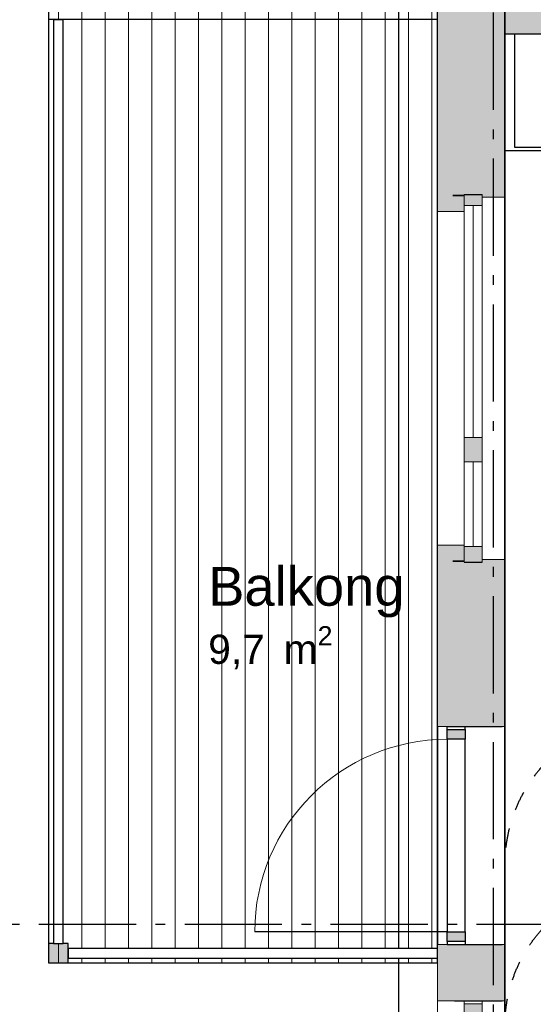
# Model space of a CAD drawing. Header units: millimetres. Extents: x 159314 to 204670, y 149478 to 189280.
# Tile 5 of 43: x 174104 to 176745, y 167981 to 173044. Entities that reach past the tile are written whole.
import ezdxf
from ezdxf.enums import TextEntityAlignment as Align

# ---------------------------------------------------------------- set-up
doc = ezdxf.new("R2010")
doc.units = ezdxf.units.MM
doc.header["$LTSCALE"] = 0.5
doc.header["$MEASUREMENT"] = 0
doc.set_wipeout_variables(frame=1)
for name, pattern in [('Akselinje', [1500, 1000, -200, 100, -200]), ('PLINE', [0]), ('Stipling', [400, 200, -200]), ('Wipeout_Contour', [2000, 0, -2000])]:
    doc.linetypes.add(name, pattern=pattern)
for name, color, linetype in [('23-- Yttervegger (Skravur)(Nye konstruksjoner)', 7, 'Continuous'), ('23-- Yttervegger(Nye konstruksjoner)', 7, 'Continuous'), ('231- Bærende yttervegger (Skravur)(Nye konstruksjoner)', 7, 'Continuous'), ('231- Bærende yttervegger(Nye konstruksjoner)', 7, 'Continuous'), ('24-- Innervegger (Skravur)(Nye konstruksjoner)', 7, 'Continuous'), ('24-- Innervegger(Nye konstruksjoner)', 7, 'Continuous'), ('244- Vinduer_ dører_ foldevegger(Nye konstruksjoner)', 7, 'Continuous'), ('25-- Dekker(Nye konstruksjoner)', 7, 'Continuous'), ('26-- Yttertak(Nye konstruksjoner)', 7, 'Continuous'), ('273- Kjøkkeninnredning (Skravur)(Nye konstruksjoner)', 7, 'Continuous'), ('273- Kjøkkeninnredning(Nye konstruksjoner)', 7, 'Continuous'), ('822- Modullinjer(Nye konstruksjoner)', 7, 'Continuous'), ('862- M___Nettoareal(Nye konstruksjoner)', 7, 'Continuous'), ('862- M___Nettoareal(Polylinje)(Nye konstruksjoner)', 7, 'Continuous'), ('862- M___Nettoareal(Tekst)(Nye konstruksjoner)', 7, 'Continuous'), ('878- Annen overflate_visuell informasjon_snusirkler(Nye konstruksjoner)', 7, 'Continuous')]:
    doc.layers.add(name, color=color, linetype=linetype)
for name, color, linetype, lineweight in [('234- Vinduer_ dører_ porter(Nye konstruksjoner)', 7, 'Continuous', 0), ('235- Utvendig kledning og overflate(Nye konstruksjoner)', 7, 'Continuous', 0), ('236- Innvendig kledning og overflate(Nye konstruksjoner)', 7, 'Continuous', 0), ('255- Gulvoverflate(Nye konstruksjoner)', 7, 'Continuous', 0)]:
    doc.layers.add(name, color=color, linetype=linetype, lineweight=lineweight)
doc.styles.add('GENERATED_STYLE_1', font='arial.ttf')
doc.styles.add('GENERATED_STYLE_4', font='arialbd.ttf')

# ---------------------------------------------------------------- blocks, each defined once
blk = doc.blocks.new('Balkong_102_5_1', base_point=(175569.1, 170001.1))
at = {"layer": '862- M___Nettoareal(Polylinje)(Nye konstruksjoner)', "linetype": 'PLINE', "flags": 128}
blk.add_lwpolyline([(174252.9, 173043.7), (174252.9, 168193.7), (176252.9, 168193.7), (176252.9, 173043.7)], close=True, dxfattribs=at)
at = {"layer": '862- M___Nettoareal(Tekst)(Nye konstruksjoner)', "insert": (175073.5, 169925.3), "char_height": 150, "attachment_point": 1, "style": 'GENERATED_STYLE_1'}
blk.add_mtext('\\A1;{\\pql;\\pt0,24100;\\fArial|b0|i0|c0|p0;\\W1.000000;9,7\\fArial|b0|i0|c0|p0;\\W1.000000;\\A1{\\H.66x;\\S^  ;}\\fArial|b0|i0|c0|p0;\\W1.000000; m\\fArial|b0|i0|c0|p0;\\W1.000000;\\A1{\\H.66x;\\S2^  ;}}', dxfattribs=at)
at = {"layer": '862- M___Nettoareal(Tekst)(Nye konstruksjoner)', "style": 'GENERATED_STYLE_1'}
for tag, height, p in [('DUMMY_861', 200, (176064.7, 170276.1)), ('ROOM_NAME', 200, (175073.5, 170230.3)), ('DUMMY_862', 150, (175073.5, 169961.8))]:
    blk.add_attdef(tag, text='', height=height, dxfattribs=at).set_placement(p, align=Align.TOP_LEFT)
blk = doc.blocks.new('Leilighet 6_102_10_1', base_point=(175190.7, 167498.2))
at = {"layer": '862- M___Nettoareal(Polylinje)(Nye konstruksjoner)', "linetype": 'PLINE', "flags": 128}
blk.add_lwpolyline([(176598.9, 172968.7), (176598.9, 165453.7), (184098.9, 165453.7), (184098.9, 172968.7)], close=True, dxfattribs=at)
at = {"layer": '862- M___Nettoareal(Tekst)(Nye konstruksjoner)', "style": 'GENERATED_STYLE_1'}
for tag, height, p in [('DUMMY_861', 300, (176128.6, 167851.8)), ('ROOM_NAME', 300, (174252.9, 167783.2)), ('DUMMY_862', 150, (174252.9, 167380.4))]:
    blk.add_attdef(tag, text='', height=height, dxfattribs=at).set_placement(p, align=Align.TOP_LEFT)
blk = doc.blocks.new('Stue_kjøkken_101_17_1', base_point=(176102.4, 169917.4))
at = {"layer": '862- M___Nettoareal(Polylinje)(Nye konstruksjoner)', "linetype": 'PLINE', "flags": 128}
blk.add_lwpolyline([(176598.9, 165453.7), (180198.9, 165453.7), (180198.9, 170218.3), (179696.2, 170218.3), (179696.2, 172968.7), (176598.9, 172968.7), (176598.9, 169859.9)], close=True, dxfattribs=at)
at = {"layer": '862- M___Nettoareal(Tekst)(Nye konstruksjoner)', "style": 'GENERATED_STYLE_1'}
for tag, height, p in [('DUMMY_861', 200, (178936.5, 167041.6)), ('ROOM_NAME', 200, (177351, 166995.9)), ('DUMMY_862', 150, (177351, 166727.3))]:
    blk.add_attdef(tag, text='', height=height, dxfattribs=at).set_placement(p, align=Align.TOP_LEFT)
blk = doc.blocks.new('Vindu med sidefelt[5]_1')
at = {"layer": '23-- Yttervegger (Skravur)(Nye konstruksjoner)', "linetype": 'Continuous'}
for points in [[(176389.9, 167983.7), (176389.9, 167927.7), (176481.9, 167927.7), (176481.9, 167983.7)], [(176481.9, 166683.7), (176481.9, 166711.7), (176389.9, 166711.7), (176389.9, 166683.7)], [(176389.9, 166683.7), (176389.9, 166655.7), (176481.9, 166655.7), (176481.9, 166683.7)], [(176481.9, 166093.7), (176481.9, 166149.7), (176389.9, 166149.7), (176389.9, 166093.7)]]:
    blk.add_hatch(color=256, dxfattribs=at).paths.add_polyline_path(points)
at = {"layer": '234- Vinduer_ dører_ porter(Nye konstruksjoner)', "linetype": 'PLINE'}
for p, q in [((176252.9, 166078.7), (176252.9, 167998.7)), ((176389.9, 167998.7), (176389.9, 167983.7)), ((176389.9, 167983.7), (176389.9, 167927.7)), ((176389.9, 167983.7), (176481.9, 167983.7)), ((176481.9, 167983.7), (176481.9, 167998.7)), ((176481.9, 167927.7), (176481.9, 167983.7)), ((176598.9, 166078.7), (176598.9, 167998.7)), ((176389.9, 167927.7), (176481.9, 167927.7)), ((176389.9, 167927.7), (176389.9, 166711.7)), ((176435.9, 166711.7), (176435.9, 167927.7)), ((176481.9, 166711.7), (176481.9, 167927.7)), ((176481.9, 166711.7), (176389.9, 166711.7)), ((176389.9, 166711.7), (176389.9, 166683.7)), ((176481.9, 166683.7), (176481.9, 166711.7)), ((176389.9, 166683.7), (176389.9, 166655.7)), ((176389.9, 166655.7), (176481.9, 166655.7)), ((176389.9, 166655.7), (176389.9, 166149.7)), ((176435.9, 166149.7), (176435.9, 166655.7)), ((176481.9, 166655.7), (176481.9, 166683.7)), ((176481.9, 166149.7), (176481.9, 166655.7)), ((176481.9, 166149.7), (176389.9, 166149.7)), ((176389.9, 166149.7), (176389.9, 166093.7)), ((176481.9, 166093.7), (176481.9, 166149.7)), ((176389.9, 166093.7), (176389.9, 166078.7)), ((176389.9, 166093.7), (176481.9, 166093.7)), ((176481.9, 166078.7), (176481.9, 166093.7))]:
    blk.add_line(p, q, dxfattribs=at)
at = {"layer": '235- Utvendig kledning og overflate(Nye konstruksjoner)', "linetype": 'PLINE'}
for p, q in [((176252.9, 167998.7), (176271.9, 167998.7)), ((176271.9, 167998.7), (176307.9, 167998.7)), ((176307.9, 167998.7), (176330.9, 167998.7)), ((176330.9, 167998.7), (176339.9, 167998.7)), ((176252.9, 166078.7), (176271.9, 166078.7)), ((176271.9, 166078.7), (176307.9, 166078.7)), ((176307.9, 166078.7), (176330.9, 166078.7)), ((176330.9, 166078.7), (176339.9, 166078.7))]:
    blk.add_line(p, q, dxfattribs=at)
at = {"layer": '236- Innvendig kledning og overflate(Nye konstruksjoner)', "linetype": 'PLINE'}
for p, q in [((176585.9, 167998.7), (176598.9, 167998.7)), ((176585.9, 166078.7), (176598.9, 166078.7))]:
    blk.add_line(p, q, dxfattribs=at)
at = {"layer": '244- Vinduer_ dører_ foldevegger(Nye konstruksjoner)', "linetype": 'PLINE'}
for p, q in [((176339.9, 167998.7), (176389.9, 167998.7)), ((176389.9, 167998.7), (176481.9, 167998.7)), ((176389.9, 167998.7), (176481.9, 167998.7)), ((176481.9, 167998.7), (176537.9, 167998.7)), ((176537.9, 167998.7), (176585.9, 167998.7)), ((176339.9, 166078.7), (176389.9, 166078.7)), ((176389.9, 166078.7), (176481.9, 166078.7)), ((176389.9, 166078.7), (176481.9, 166078.7)), ((176481.9, 166078.7), (176537.9, 166078.7)), ((176537.9, 166078.7), (176585.9, 166078.7))]:
    blk.add_line(p, q, dxfattribs=at)
blk = doc.blocks.new('Vindu to-fags[6]_1')
at = {"layer": '23-- Yttervegger (Skravur)(Nye konstruksjoner)', "linetype": 'Continuous'}
for points in [[(176481.9, 172144.7), (176389.9, 172144.7), (176389.9, 172088.7), (176481.9, 172088.7)], [(176389.9, 170844.7), (176481.9, 170844.7), (176481.9, 170894.7), (176389.9, 170894.7)], [(176481.9, 170844.7), (176389.9, 170844.7), (176389.9, 170769.7), (176481.9, 170769.7)], [(176389.9, 170254.7), (176481.9, 170254.7), (176481.9, 170335.7), (176389.9, 170335.7)]]:
    blk.add_hatch(color=256, dxfattribs=at).paths.add_polyline_path(points)
at = {"layer": '234- Vinduer_ dører_ porter(Nye konstruksjoner)', "linetype": 'PLINE'}
for p, q in [((176389.9, 172088.7), (176389.9, 172144.7)), ((176481.9, 172144.7), (176481.9, 172088.7)), ((176598.9, 172131.7), (176598.9, 170267.7)), ((176481.9, 172088.7), (176389.9, 172088.7)), ((176389.9, 170894.7), (176389.9, 172088.7)), ((176435.9, 172088.7), (176435.9, 170894.7)), ((176481.9, 172088.7), (176481.9, 170894.7)), ((176252.9, 172057.7), (176252.9, 170341.7)), ((176389.9, 170844.7), (176389.9, 170894.7)), ((176389.9, 170894.7), (176481.9, 170894.7)), ((176481.9, 170894.7), (176481.9, 170844.7)), ((176389.9, 170769.7), (176389.9, 170844.7)), ((176481.9, 170844.7), (176481.9, 170769.7)), ((176481.9, 170769.7), (176389.9, 170769.7)), ((176389.9, 170335.7), (176389.9, 170769.7)), ((176435.9, 170769.7), (176435.9, 170335.7)), ((176481.9, 170769.7), (176481.9, 170335.7)), ((176389.9, 170254.7), (176389.9, 170335.7)), ((176389.9, 170335.7), (176481.9, 170335.7)), ((176481.9, 170335.7), (176481.9, 170254.7))]:
    blk.add_line(p, q, dxfattribs=at)
at = {"layer": '235- Utvendig kledning og overflate(Nye konstruksjoner)', "linetype": 'PLINE'}
for p, q in [((176252.9, 172144.7), (176252.9, 172057.7)), ((176389.9, 172057.7), (176252.9, 172057.7)), ((176252.9, 170254.7), (176252.9, 170341.7)), ((176389.9, 170341.7), (176252.9, 170341.7))]:
    blk.add_line(p, q, dxfattribs=at)
at = {"layer": '236- Innvendig kledning og overflate(Nye konstruksjoner)', "linetype": 'PLINE'}
for p, q in [((176481.9, 172131.7), (176598.9, 172131.7)), ((176598.9, 172144.7), (176598.9, 172131.7)), ((176481.9, 170267.7), (176598.9, 170267.7)), ((176598.9, 170254.7), (176598.9, 170267.7))]:
    blk.add_line(p, q, dxfattribs=at)
at = {"layer": '244- Vinduer_ dører_ foldevegger(Nye konstruksjoner)', "linetype": 'PLINE'}
for p, q in [((176389.9, 172144.7), (176481.9, 172144.7)), ((176389.9, 172144.7), (176481.9, 172144.7)), ((176389.9, 170254.7), (176481.9, 170254.7)), ((176389.9, 170254.7), (176481.9, 170254.7))]:
    blk.add_line(p, q, dxfattribs=at)
blk = doc.blocks.new('Dør[3]_1')
at = {"layer": '23-- Yttervegger (Skravur)(Nye konstruksjoner)', "linetype": 'Continuous'}
for points in [[(176394.9, 169393.7), (176302.9, 169393.7), (176302.9, 169343.7), (176394.9, 169343.7)], [(176302.9, 168303.7), (176394.9, 168303.7), (176394.9, 168353.7), (176302.9, 168353.7)]]:
    blk.add_hatch(color=256, dxfattribs=at).paths.add_polyline_path(points)
at = {"layer": '234- Vinduer_ dører_ porter(Nye konstruksjoner)', "linetype": 'PLINE'}
blk.add_arc((176302.9, 168353.7), 990, 90, 180, dxfattribs=at)
at = {"layer": '235- Utvendig kledning og overflate(Nye konstruksjoner)', "linetype": 'PLINE'}
for p, q in [((176252.9, 169408.7), (176271.9, 169408.7)), ((176271.9, 169408.7), (176302.9, 169408.7)), ((176302.9, 169408.7), (176307.9, 169408.7)), ((176302.9, 169408.7), (176307.9, 169408.7)), ((176307.9, 169408.7), (176330.9, 169408.7)), ((176307.9, 169408.7), (176330.9, 169408.7)), ((176330.9, 169408.7), (176339.9, 169408.7)), ((176330.9, 169408.7), (176339.9, 169408.7)), ((176252.9, 168288.7), (176271.9, 168288.7)), ((176271.9, 168288.7), (176302.9, 168288.7)), ((176302.9, 168288.7), (176307.9, 168288.7)), ((176302.9, 168288.7), (176307.9, 168288.7)), ((176307.9, 168288.7), (176330.9, 168288.7)), ((176307.9, 168288.7), (176330.9, 168288.7)), ((176330.9, 168288.7), (176339.9, 168288.7)), ((176330.9, 168288.7), (176339.9, 168288.7))]:
    blk.add_line(p, q, dxfattribs=at)
at = {"layer": '236- Innvendig kledning og overflate(Nye konstruksjoner)', "linetype": 'PLINE'}
for p, q in [((176585.9, 169408.7), (176598.9, 169408.7)), ((176585.9, 168288.7), (176598.9, 168288.7))]:
    blk.add_line(p, q, dxfattribs=at)
at = {"layer": '244- Vinduer_ dører_ foldevegger(Nye konstruksjoner)', "linetype": 'PLINE'}
for p, q in [((176252.9, 169408.7), (176252.9, 168288.7)), ((176302.9, 169393.7), (176302.9, 169408.7)), ((176302.9, 169408.7), (176394.9, 169408.7)), ((176302.9, 169343.7), (176302.9, 169393.7)), ((176302.9, 169393.7), (176394.9, 169393.7)), ((176339.9, 169408.7), (176394.9, 169408.7)), ((176339.9, 169408.7), (176394.9, 169408.7)), ((176394.9, 169393.7), (176394.9, 169408.7)), ((176394.9, 169408.7), (176537.9, 169408.7)), ((176394.9, 169393.7), (176394.9, 169343.7)), ((176537.9, 169408.7), (176585.9, 169408.7)), ((176598.9, 169408.7), (176598.9, 168288.7)), ((176302.9, 169343.7), (176302.9, 168353.7)), ((176394.9, 169343.7), (176302.9, 169343.7)), ((176394.9, 168353.7), (176394.9, 169343.7)), ((176302.9, 168353.7), (175312.9, 168353.7)), ((176302.9, 168303.7), (176302.9, 168353.7)), ((176302.9, 168353.7), (176394.9, 168353.7)), ((176394.9, 168353.7), (176394.9, 168303.7)), ((176302.9, 168303.7), (176302.9, 168288.7)), ((176394.9, 168303.7), (176302.9, 168303.7)), ((176302.9, 168288.7), (176394.9, 168288.7)), ((176339.9, 168288.7), (176394.9, 168288.7)), ((176339.9, 168288.7), (176394.9, 168288.7)), ((176394.9, 168303.7), (176394.9, 168288.7)), ((176394.9, 168288.7), (176537.9, 168288.7)), ((176537.9, 168288.7), (176585.9, 168288.7))]:
    blk.add_line(p, q, dxfattribs=at)
blk = doc.blocks.new('Høyskap[90]_1', base_point=(176599.2, 172968.7))
at = {"linetype": 'Wipeout_Contour', "ltscale": 988874.820273}
blk.add_wipeout([(176599.2, 172370.7), (177249.2, 172370.7), (177249.2, 172968.7), (176599.2, 172968.7)], dxfattribs=at).dxf.layer = '273- Kjøkkeninnredning (Skravur)(Nye konstruksjoner)'
at = {"layer": '273- Kjøkkeninnredning(Nye konstruksjoner)', "linetype": 'PLINE'}
for p, q in [((176649.2, 172968.7), (176649.2, 172388.7)), ((176649.2, 172388.7), (177249.2, 172388.7))]:
    blk.add_line(p, q, dxfattribs=at)
at = {"layer": '273- Kjøkkeninnredning(Nye konstruksjoner)', "linetype": 'PLINE', "flags": 128}
blk.add_lwpolyline([(176599.2, 172370.7), (177249.2, 172370.7), (177249.2, 172968.7), (176599.2, 172968.7)], close=True, dxfattribs=at)
blk = doc.blocks.new('Standard grid marker[157]_1', base_point=(171752.9, 168393.7))
at = {"layer": '822- Modullinjer(Nye konstruksjoner)', "linetype": 'Akselinje'}
blk.add_line((171952.9, 168393.7), (202944.9, 168393.7), dxfattribs=at)
at = {"layer": '822- Modullinjer(Nye konstruksjoner)', "style": 'GENERATED_STYLE_4'}
for tag, p in [('AC_MarkerText_1_0', (171252.9, 168568.7)), ('AC_MarkerText_1_1', (203644.9, 168568.7))]:
    blk.add_attdef(tag, text='', height=350, dxfattribs=at).set_placement(p, align=Align.TOP_CENTER)
blk = doc.blocks.new('Standard grid marker[159]_1', base_point=(176538.9, 188279.7))
at = {"layer": '822- Modullinjer(Nye konstruksjoner)', "linetype": 'Akselinje'}
blk.add_line((176538.9, 188079.7), (176538.9, 150687.7), dxfattribs=at)
at = {"layer": '822- Modullinjer(Nye konstruksjoner)', "style": 'GENERATED_STYLE_4'}
for tag, p in [('AC_MarkerText_1_0', (176538.9, 188954.7)), ('AC_MarkerText_1_1', (176538.9, 150162.7))]:
    blk.add_attdef(tag, text='', height=350, rotation=360, dxfattribs=at).set_placement(p, align=Align.TOP_CENTER)

msp = doc.modelspace()

# ---------------------------------------------------------------- hatches: boundary and pattern name
at = {"layer": '23-- Yttervegger (Skravur)(Nye konstruksjoner)', "linetype": 'Continuous'}
for points in [[(176271.9, 173093.7), (176252.9, 173093.7), (176252.9, 172144.7), (176271.9, 172144.7)], [(176307.9, 173093.7), (176271.9, 173093.7), (176271.9, 172144.7), (176307.9, 172144.7)], [(176307.9, 172144.7), (176330.9, 172144.7), (176330.9, 173093.7), (176307.9, 173093.7)], [(176330.9, 173093.7), (176330.9, 172144.7), (176339.9, 172144.7), (176339.9, 173093.7)], [(176339.9, 172144.7), (176389.9, 172144.7), (176481.9, 172144.7), (176537.9, 172144.7), (176537.9, 173093.7), (176339.9, 173093.7)], [(176537.9, 172144.7), (176585.9, 172144.7), (176585.9, 173093.7), (176537.9, 173093.7)], [(176585.9, 172144.7), (176598.9, 172144.7), (176598.9, 173093.7), (176585.9, 173093.7)], [(176252.9, 172144.7), (176252.9, 172057.7), (176389.9, 172057.7), (176389.9, 172076.7), (176271.9, 172076.7), (176271.9, 172144.7)], [(176271.9, 172144.7), (176271.9, 172076.7), (176389.9, 172076.7), (176389.9, 172112.7), (176307.9, 172112.7), (176307.9, 172144.7)], [(176307.9, 172144.7), (176307.9, 172112.7), (176389.9, 172112.7), (176389.9, 172135.7), (176330.9, 172135.7), (176330.9, 172144.7)], [(176330.9, 172144.7), (176330.9, 172135.7), (176389.9, 172135.7), (176389.9, 172144.7), (176339.9, 172144.7)], [(176598.9, 172131.7), (176598.9, 172144.7), (176585.9, 172144.7), (176481.9, 172144.7), (176481.9, 172131.7)], [(176252.9, 170341.7), (176252.9, 170254.7), (176271.9, 170254.7), (176271.9, 170322.7), (176389.9, 170322.7), (176389.9, 170341.7)], [(176271.9, 170322.7), (176271.9, 170254.7), (176307.9, 170254.7), (176307.9, 170286.7), (176389.9, 170286.7), (176389.9, 170322.7)], [(176271.9, 170254.7), (176252.9, 170254.7), (176252.9, 169408.7), (176271.9, 169408.7)], [(176271.9, 170254.7), (176271.9, 169408.7), (176307.9, 169408.7), (176307.9, 170254.7)], [(176307.9, 170286.7), (176307.9, 170254.7), (176330.9, 170254.7), (176330.9, 170263.7), (176389.9, 170263.7), (176389.9, 170286.7)], [(176307.9, 170254.7), (176307.9, 169408.7), (176330.9, 169408.7), (176330.9, 170254.7)], [(176330.9, 170263.7), (176330.9, 170254.7), (176339.9, 170254.7), (176389.9, 170254.7), (176389.9, 170263.7)], [(176330.9, 170254.7), (176330.9, 169408.7), (176339.9, 169408.7), (176339.9, 170254.7)], [(176389.9, 170254.7), (176339.9, 170254.7), (176339.9, 169408.7), (176537.9, 169408.7), (176537.9, 170254.7), (176481.9, 170254.7)], [(176598.9, 170254.7), (176598.9, 170267.7), (176481.9, 170267.7), (176481.9, 170254.7), (176585.9, 170254.7)], [(176537.9, 170254.7), (176537.9, 169408.7), (176585.9, 169408.7), (176585.9, 170254.7)], [(176585.9, 170254.7), (176585.9, 169408.7), (176598.9, 169408.7), (176598.9, 170254.7)], [(176252.9, 167998.7), (176271.9, 167998.7), (176271.9, 168288.7), (176252.9, 168288.7)], [(176271.9, 167998.7), (176307.9, 167998.7), (176307.9, 168288.7), (176271.9, 168288.7)], [(176307.9, 168288.7), (176307.9, 167998.7), (176330.9, 167998.7), (176330.9, 168288.7)], [(176330.9, 167998.7), (176339.9, 167998.7), (176339.9, 168288.7), (176330.9, 168288.7)], [(176339.9, 168288.7), (176339.9, 167998.7), (176537.9, 167998.7), (176537.9, 168288.7)], [(176537.9, 167998.7), (176585.9, 167998.7), (176585.9, 168288.7), (176537.9, 168288.7)], [(176585.9, 167998.7), (176598.9, 167998.7), (176598.9, 168288.7), (176585.9, 168288.7)]]:
    msp.add_hatch(color=256, dxfattribs=at).paths.add_polyline_path(points)
at = {"layer": '231- Bærende yttervegger (Skravur)(Nye konstruksjoner)', "linetype": 'Continuous'}
for points in [[(174327.9, 172981.7), (174327.9, 173031.7), (174277.9, 173031.7), (174277.9, 172981.7)], [(174327.9, 172881.7), (174327.9, 172931.7), (174277.9, 172931.7), (174277.9, 172881.7)], [(174327.9, 172781.7), (174327.9, 172831.7), (174277.9, 172831.7), (174277.9, 172781.7)], [(174327.9, 172681.7), (174327.9, 172731.7), (174277.9, 172731.7), (174277.9, 172681.7)], [(174327.9, 172581.7), (174327.9, 172631.7), (174277.9, 172631.7), (174277.9, 172581.7)], [(174327.9, 172481.7), (174327.9, 172531.7), (174277.9, 172531.7), (174277.9, 172481.7)], [(174327.9, 172381.7), (174327.9, 172431.7), (174277.9, 172431.7), (174277.9, 172381.7)], [(174327.9, 172281.7), (174327.9, 172331.7), (174277.9, 172331.7), (174277.9, 172281.7)], [(174327.9, 172181.7), (174327.9, 172231.7), (174277.9, 172231.7), (174277.9, 172181.7)], [(174327.9, 172081.7), (174327.9, 172131.7), (174277.9, 172131.7), (174277.9, 172081.7)], [(174327.9, 171981.7), (174327.9, 172031.7), (174277.9, 172031.7), (174277.9, 171981.7)], [(174327.9, 171881.7), (174327.9, 171931.7), (174277.9, 171931.7), (174277.9, 171881.7)], [(174327.9, 171772.7), (174327.9, 171822.7), (174277.9, 171822.7), (174277.9, 171772.7)], [(174327.9, 171672.7), (174327.9, 171722.7), (174277.9, 171722.7), (174277.9, 171672.7)], [(174327.9, 171572.7), (174327.9, 171622.7), (174277.9, 171622.7), (174277.9, 171572.7)], [(174327.9, 171472.7), (174327.9, 171522.7), (174277.9, 171522.7), (174277.9, 171472.7)], [(174327.9, 171372.7), (174327.9, 171422.7), (174277.9, 171422.7), (174277.9, 171372.7)], [(174327.9, 171272.7), (174327.9, 171322.7), (174277.9, 171322.7), (174277.9, 171272.7)], [(174327.9, 171172.7), (174327.9, 171222.7), (174277.9, 171222.7), (174277.9, 171172.7)], [(174327.9, 171063.7), (174327.9, 171113.7), (174277.9, 171113.7), (174277.9, 171063.7)], [(174327.9, 170954.7), (174327.9, 171004.7), (174277.9, 171004.7), (174277.9, 170954.7)], [(174327.9, 170854.7), (174327.9, 170904.7), (174277.9, 170904.7), (174277.9, 170854.7)], [(174327.9, 170745.7), (174327.9, 170795.7), (174277.9, 170795.7), (174277.9, 170745.7)], [(174327.9, 170645.7), (174327.9, 170695.7), (174277.9, 170695.7), (174277.9, 170645.7)], [(174327.9, 170545.7), (174327.9, 170595.7), (174277.9, 170595.7), (174277.9, 170545.7)], [(174327.9, 170445.7), (174327.9, 170495.7), (174277.9, 170495.7), (174277.9, 170445.7)], [(174327.9, 170345.7), (174327.9, 170395.7), (174277.9, 170395.7), (174277.9, 170345.7)], [(174327.9, 170245.7), (174327.9, 170295.7), (174277.9, 170295.7), (174277.9, 170245.7)], [(174327.9, 170145.7), (174327.9, 170195.7), (174277.9, 170195.7), (174277.9, 170145.7)], [(174327.9, 170045.7), (174327.9, 170095.7), (174277.9, 170095.7), (174277.9, 170045.7)], [(174327.9, 169945.7), (174327.9, 169995.7), (174277.9, 169995.7), (174277.9, 169945.7)], [(174327.9, 169845.7), (174327.9, 169895.7), (174277.9, 169895.7), (174277.9, 169845.7)], [(174327.9, 169745.7), (174327.9, 169795.7), (174277.9, 169795.7), (174277.9, 169745.7)], [(174327.9, 169645.7), (174327.9, 169695.7), (174277.9, 169695.7), (174277.9, 169645.7)], [(174327.9, 169545.7), (174327.9, 169595.7), (174277.9, 169595.7), (174277.9, 169545.7)], [(174327.9, 169445.7), (174327.9, 169495.7), (174277.9, 169495.7), (174277.9, 169445.7)], [(174327.9, 169345.7), (174327.9, 169395.7), (174277.9, 169395.7), (174277.9, 169345.7)], [(174327.9, 169236.7), (174327.9, 169286.7), (174277.9, 169286.7), (174277.9, 169236.7)], [(174327.9, 169136.7), (174327.9, 169186.7), (174277.9, 169186.7), (174277.9, 169136.7)], [(174327.9, 169036.7), (174327.9, 169086.7), (174277.9, 169086.7), (174277.9, 169036.7)], [(174327.9, 168936.7), (174327.9, 168986.7), (174277.9, 168986.7), (174277.9, 168936.7)], [(174327.9, 168836.7), (174327.9, 168886.7), (174277.9, 168886.7), (174277.9, 168836.7)], [(174327.9, 168736.7), (174327.9, 168786.7), (174277.9, 168786.7), (174277.9, 168736.7)], [(174327.9, 168636.7), (174327.9, 168686.7), (174277.9, 168686.7), (174277.9, 168636.7)], [(174327.9, 168527.7), (174327.9, 168577.7), (174277.9, 168577.7), (174277.9, 168527.7)], [(174327.9, 168427.7), (174327.9, 168477.7), (174277.9, 168477.7), (174277.9, 168427.7)], [(174327.9, 168327.7), (174327.9, 168377.7), (174277.9, 168377.7), (174277.9, 168327.7)], [(174252.9, 168293.7), (174252.9, 168193.7), (174352.9, 168193.7), (174352.9, 168293.7)], [(174390.9, 168218.7), (174440.9, 168218.7), (174440.9, 168268.7), (174390.9, 168268.7)], [(174490.9, 168218.7), (174540.9, 168218.7), (174540.9, 168268.7), (174490.9, 168268.7)], [(174590.9, 168218.7), (174640.9, 168218.7), (174640.9, 168268.7), (174590.9, 168268.7)], [(174690.9, 168218.7), (174740.9, 168218.7), (174740.9, 168268.7), (174690.9, 168268.7)], [(174790.9, 168218.7), (174840.9, 168218.7), (174840.9, 168268.7), (174790.9, 168268.7)], [(174890.9, 168218.7), (174940.9, 168218.7), (174940.9, 168268.7), (174890.9, 168268.7)], [(174990.9, 168218.7), (175040.9, 168218.7), (175040.9, 168268.7), (174990.9, 168268.7)], [(175090.9, 168218.7), (175140.9, 168218.7), (175140.9, 168268.7), (175090.9, 168268.7)], [(175190.9, 168218.7), (175240.9, 168218.7), (175240.9, 168268.7), (175190.9, 168268.7)], [(175290.9, 168218.7), (175340.9, 168218.7), (175340.9, 168268.7), (175290.9, 168268.7)], [(175390.9, 168218.7), (175440.9, 168218.7), (175440.9, 168268.7), (175390.9, 168268.7)], [(175490.9, 168218.7), (175540.9, 168218.7), (175540.9, 168268.7), (175490.9, 168268.7)], [(175590.9, 168218.7), (175640.9, 168218.7), (175640.9, 168268.7), (175590.9, 168268.7)], [(175690.9, 168218.7), (175740.9, 168218.7), (175740.9, 168268.7), (175690.9, 168268.7)], [(175790.9, 168218.7), (175840.9, 168218.7), (175840.9, 168268.7), (175790.9, 168268.7)], [(175890.9, 168218.7), (175940.9, 168218.7), (175940.9, 168268.7), (175890.9, 168268.7)], [(175990.9, 168218.7), (176040.9, 168218.7), (176040.9, 168268.7), (175990.9, 168268.7)], [(176090.9, 168218.7), (176140.9, 168218.7), (176140.9, 168268.7), (176090.9, 168268.7)], [(176190.9, 168218.7), (176240.9, 168218.7), (176240.9, 168268.7), (176190.9, 168268.7)]]:
    msp.add_hatch(color=256, dxfattribs=at).paths.add_polyline_path(points)
at = {"layer": '24-- Innervegger (Skravur)(Nye konstruksjoner)', "linetype": 'Continuous'}
msp.add_hatch(color=256, dxfattribs=at).paths.add_polyline_path([(176598.9, 172968.7), (184098.9, 172968.7), (184098.9, 173218.7), (176598.9, 173218.7)])
at = {"layer": '255- Gulvoverflate(Nye konstruksjoner)', "linetype": 'Continuous'}
h = msp.add_hatch(dxfattribs=at)
h.set_pattern_fill('LINJER_120_MM_0001', color=256, style=0, pattern_type=2)
h.set_pattern_definition([(270, (175742.87, 166673.74), (120, 4e-06), [])])
h.paths.add_polyline_path([(174252.9, 173093.7), (174252.9, 168193.7), (176252.9, 168193.7), (176252.9, 173093.7)])

# ---------------------------------------------------------------- linework, layer by layer
at = {"layer": '23-- Yttervegger(Nye konstruksjoner)', "linetype": 'PLINE'}
for p, q in [((176389.9, 172144.7), (176481.9, 172144.7)), ((176389.9, 170254.7), (176481.9, 170254.7)), ((176339.9, 169408.7), (176394.9, 169408.7)), ((176394.9, 169408.7), (176537.9, 169408.7)), ((176537.9, 169408.7), (176585.9, 169408.7)), ((176339.9, 168288.7), (176394.9, 168288.7)), ((176394.9, 168288.7), (176537.9, 168288.7)), ((176537.9, 168288.7), (176585.9, 168288.7)), ((176339.9, 167998.7), (176389.9, 167998.7)), ((176389.9, 167998.7), (176481.9, 167998.7)), ((176481.9, 167998.7), (176537.9, 167998.7)), ((176537.9, 167998.7), (176585.9, 167998.7))]:
    msp.add_line(p, q, dxfattribs=at)
at = {"layer": '231- Bærende yttervegger(Nye konstruksjoner)', "linetype": 'PLINE', "flags": 128}
for points in [[(174327.9, 173031.7), (174277.9, 173031.7)], [(174277.9, 173031.7), (174277.9, 172981.7)], [(174277.9, 172981.7), (174327.9, 172981.7)], [(174327.9, 172981.7), (174327.9, 173031.7)], [(174327.9, 172931.7), (174277.9, 172931.7)], [(174277.9, 172931.7), (174277.9, 172881.7)], [(174327.9, 172881.7), (174327.9, 172931.7)], [(174277.9, 172881.7), (174327.9, 172881.7)], [(174327.9, 172831.7), (174277.9, 172831.7)], [(174277.9, 172831.7), (174277.9, 172781.7)], [(174327.9, 172781.7), (174327.9, 172831.7)], [(174277.9, 172781.7), (174327.9, 172781.7)], [(174327.9, 172731.7), (174277.9, 172731.7)], [(174277.9, 172731.7), (174277.9, 172681.7)], [(174327.9, 172681.7), (174327.9, 172731.7)], [(174277.9, 172681.7), (174327.9, 172681.7)], [(174327.9, 172631.7), (174277.9, 172631.7)], [(174277.9, 172631.7), (174277.9, 172581.7)], [(174327.9, 172581.7), (174327.9, 172631.7)], [(174277.9, 172581.7), (174327.9, 172581.7)], [(174327.9, 172531.7), (174277.9, 172531.7)], [(174277.9, 172531.7), (174277.9, 172481.7)], [(174327.9, 172481.7), (174327.9, 172531.7)], [(174277.9, 172481.7), (174327.9, 172481.7)], [(174327.9, 172431.7), (174277.9, 172431.7)], [(174277.9, 172431.7), (174277.9, 172381.7)], [(174327.9, 172381.7), (174327.9, 172431.7)], [(174277.9, 172381.7), (174327.9, 172381.7)], [(174327.9, 172331.7), (174277.9, 172331.7)], [(174277.9, 172331.7), (174277.9, 172281.7)], [(174327.9, 172281.7), (174327.9, 172331.7)], [(174277.9, 172281.7), (174327.9, 172281.7)], [(174327.9, 172231.7), (174277.9, 172231.7)], [(174277.9, 172231.7), (174277.9, 172181.7)], [(174327.9, 172181.7), (174327.9, 172231.7)], [(174277.9, 172181.7), (174327.9, 172181.7)], [(174327.9, 172131.7), (174277.9, 172131.7)], [(174277.9, 172131.7), (174277.9, 172081.7)], [(174327.9, 172081.7), (174327.9, 172131.7)], [(174277.9, 172081.7), (174327.9, 172081.7)], [(174327.9, 172031.7), (174277.9, 172031.7)], [(174277.9, 172031.7), (174277.9, 171981.7)], [(174327.9, 171981.7), (174327.9, 172031.7)], [(174277.9, 171981.7), (174327.9, 171981.7)], [(174327.9, 171931.7), (174277.9, 171931.7)], [(174277.9, 171931.7), (174277.9, 171881.7)], [(174327.9, 171881.7), (174327.9, 171931.7)], [(174277.9, 171881.7), (174327.9, 171881.7)], [(174327.9, 171822.7), (174277.9, 171822.7)], [(174277.9, 171822.7), (174277.9, 171772.7)], [(174327.9, 171772.7), (174327.9, 171822.7)], [(174277.9, 171772.7), (174327.9, 171772.7)], [(174327.9, 171722.7), (174277.9, 171722.7)], [(174277.9, 171722.7), (174277.9, 171672.7)], [(174327.9, 171672.7), (174327.9, 171722.7)], [(174277.9, 171672.7), (174327.9, 171672.7)], [(174327.9, 171622.7), (174277.9, 171622.7)], [(174277.9, 171622.7), (174277.9, 171572.7)], [(174327.9, 171572.7), (174327.9, 171622.7)], [(174277.9, 171572.7), (174327.9, 171572.7)], [(174327.9, 171522.7), (174277.9, 171522.7)], [(174277.9, 171522.7), (174277.9, 171472.7)], [(174327.9, 171472.7), (174327.9, 171522.7)], [(174277.9, 171472.7), (174327.9, 171472.7)], [(174327.9, 171422.7), (174277.9, 171422.7)], [(174277.9, 171422.7), (174277.9, 171372.7)], [(174327.9, 171372.7), (174327.9, 171422.7)], [(174277.9, 171372.7), (174327.9, 171372.7)], [(174327.9, 171322.7), (174277.9, 171322.7)], [(174277.9, 171322.7), (174277.9, 171272.7)], [(174327.9, 171272.7), (174327.9, 171322.7)], [(174277.9, 171272.7), (174327.9, 171272.7)], [(174327.9, 171222.7), (174277.9, 171222.7)], [(174277.9, 171222.7), (174277.9, 171172.7)], [(174327.9, 171172.7), (174327.9, 171222.7)], [(174277.9, 171172.7), (174327.9, 171172.7)], [(174327.9, 171113.7), (174277.9, 171113.7)], [(174277.9, 171113.7), (174277.9, 171063.7)], [(174327.9, 171063.7), (174327.9, 171113.7)], [(174277.9, 171063.7), (174327.9, 171063.7)], [(174327.9, 171004.7), (174277.9, 171004.7)], [(174277.9, 171004.7), (174277.9, 170954.7)], [(174327.9, 170954.7), (174327.9, 171004.7)], [(174277.9, 170954.7), (174327.9, 170954.7)], [(174327.9, 170904.7), (174277.9, 170904.7)], [(174277.9, 170904.7), (174277.9, 170854.7)], [(174327.9, 170854.7), (174327.9, 170904.7)], [(174277.9, 170854.7), (174327.9, 170854.7)], [(174327.9, 170795.7), (174277.9, 170795.7)], [(174277.9, 170795.7), (174277.9, 170745.7)], [(174327.9, 170745.7), (174327.9, 170795.7)], [(174277.9, 170745.7), (174327.9, 170745.7)], [(174327.9, 170695.7), (174277.9, 170695.7)], [(174277.9, 170695.7), (174277.9, 170645.7)], [(174327.9, 170645.7), (174327.9, 170695.7)], [(174277.9, 170645.7), (174327.9, 170645.7)], [(174327.9, 170595.7), (174277.9, 170595.7)], [(174277.9, 170595.7), (174277.9, 170545.7)], [(174327.9, 170545.7), (174327.9, 170595.7)], [(174277.9, 170545.7), (174327.9, 170545.7)], [(174327.9, 170495.7), (174277.9, 170495.7)], [(174277.9, 170495.7), (174277.9, 170445.7)], [(174327.9, 170445.7), (174327.9, 170495.7)], [(174277.9, 170445.7), (174327.9, 170445.7)], [(174327.9, 170395.7), (174277.9, 170395.7)], [(174277.9, 170395.7), (174277.9, 170345.7)], [(174327.9, 170345.7), (174327.9, 170395.7)], [(174277.9, 170345.7), (174327.9, 170345.7)], [(174327.9, 170295.7), (174277.9, 170295.7)], [(174277.9, 170295.7), (174277.9, 170245.7)], [(174327.9, 170245.7), (174327.9, 170295.7)], [(174277.9, 170245.7), (174327.9, 170245.7)], [(174327.9, 170195.7), (174277.9, 170195.7)], [(174277.9, 170195.7), (174277.9, 170145.7)], [(174327.9, 170145.7), (174327.9, 170195.7)], [(174277.9, 170145.7), (174327.9, 170145.7)], [(174327.9, 170095.7), (174277.9, 170095.7)], [(174277.9, 170095.7), (174277.9, 170045.7)], [(174277.9, 170045.7), (174327.9, 170045.7)], [(174327.9, 170045.7), (174327.9, 170095.7)], [(174327.9, 169995.7), (174277.9, 169995.7)], [(174277.9, 169995.7), (174277.9, 169945.7)], [(174327.9, 169945.7), (174327.9, 169995.7)], [(174277.9, 169945.7), (174327.9, 169945.7)], [(174327.9, 169895.7), (174277.9, 169895.7)], [(174277.9, 169895.7), (174277.9, 169845.7)], [(174327.9, 169845.7), (174327.9, 169895.7)], [(174277.9, 169845.7), (174327.9, 169845.7)], [(174327.9, 169795.7), (174277.9, 169795.7)], [(174277.9, 169795.7), (174277.9, 169745.7)], [(174327.9, 169745.7), (174327.9, 169795.7)], [(174277.9, 169745.7), (174327.9, 169745.7)], [(174327.9, 169695.7), (174277.9, 169695.7)], [(174277.9, 169695.7), (174277.9, 169645.7)], [(174327.9, 169645.7), (174327.9, 169695.7)], [(174277.9, 169645.7), (174327.9, 169645.7)], [(174327.9, 169595.7), (174277.9, 169595.7)], [(174277.9, 169595.7), (174277.9, 169545.7)], [(174327.9, 169545.7), (174327.9, 169595.7)], [(174277.9, 169545.7), (174327.9, 169545.7)], [(174327.9, 169495.7), (174277.9, 169495.7)], [(174277.9, 169495.7), (174277.9, 169445.7)], [(174327.9, 169445.7), (174327.9, 169495.7)], [(174277.9, 169445.7), (174327.9, 169445.7)], [(174327.9, 169395.7), (174277.9, 169395.7)], [(174277.9, 169395.7), (174277.9, 169345.7)], [(174327.9, 169345.7), (174327.9, 169395.7)], [(174277.9, 169345.7), (174327.9, 169345.7)], [(174327.9, 169286.7), (174277.9, 169286.7)], [(174277.9, 169286.7), (174277.9, 169236.7)], [(174327.9, 169236.7), (174327.9, 169286.7)], [(174277.9, 169236.7), (174327.9, 169236.7)], [(174327.9, 169186.7), (174277.9, 169186.7)], [(174277.9, 169186.7), (174277.9, 169136.7)], [(174327.9, 169136.7), (174327.9, 169186.7)], [(174277.9, 169136.7), (174327.9, 169136.7)], [(174327.9, 169086.7), (174277.9, 169086.7)], [(174277.9, 169086.7), (174277.9, 169036.7)], [(174327.9, 169036.7), (174327.9, 169086.7)], [(174277.9, 169036.7), (174327.9, 169036.7)], [(174327.9, 168986.7), (174277.9, 168986.7)], [(174277.9, 168986.7), (174277.9, 168936.7)], [(174327.9, 168936.7), (174327.9, 168986.7)], [(174277.9, 168936.7), (174327.9, 168936.7)], [(174327.9, 168886.7), (174277.9, 168886.7)], [(174277.9, 168886.7), (174277.9, 168836.7)], [(174327.9, 168836.7), (174327.9, 168886.7)], [(174277.9, 168836.7), (174327.9, 168836.7)], [(174327.9, 168786.7), (174277.9, 168786.7)], [(174277.9, 168786.7), (174277.9, 168736.7)], [(174327.9, 168736.7), (174327.9, 168786.7)], [(174277.9, 168736.7), (174327.9, 168736.7)], [(174327.9, 168686.7), (174277.9, 168686.7)], [(174277.9, 168686.7), (174277.9, 168636.7)], [(174327.9, 168636.7), (174327.9, 168686.7)], [(174277.9, 168636.7), (174327.9, 168636.7)], [(174327.9, 168577.7), (174277.9, 168577.7)], [(174277.9, 168577.7), (174277.9, 168527.7)], [(174327.9, 168527.7), (174327.9, 168577.7)], [(174277.9, 168527.7), (174327.9, 168527.7)], [(174327.9, 168477.7), (174277.9, 168477.7)], [(174277.9, 168477.7), (174277.9, 168427.7)], [(174327.9, 168427.7), (174327.9, 168477.7)], [(174277.9, 168427.7), (174327.9, 168427.7)], [(174327.9, 168377.7), (174277.9, 168377.7)], [(174277.9, 168377.7), (174277.9, 168327.7)], [(174327.9, 168327.7), (174327.9, 168377.7)], [(174277.9, 168327.7), (174327.9, 168327.7)], [(174252.9, 168293.7), (174252.9, 168193.7)], [(174352.9, 168293.7), (174252.9, 168293.7)], [(174352.9, 168193.7), (174352.9, 168293.7)], [(174440.9, 168268.7), (174390.9, 168268.7)], [(174390.9, 168268.7), (174390.9, 168218.7)], [(174440.9, 168218.7), (174440.9, 168268.7)], [(174540.9, 168268.7), (174490.9, 168268.7)], [(174490.9, 168268.7), (174490.9, 168218.7)], [(174540.9, 168218.7), (174540.9, 168268.7)], [(174640.9, 168268.7), (174590.9, 168268.7)], [(174590.9, 168268.7), (174590.9, 168218.7)], [(174640.9, 168218.7), (174640.9, 168268.7)], [(174740.9, 168268.7), (174690.9, 168268.7)], [(174690.9, 168268.7), (174690.9, 168218.7)], [(174740.9, 168218.7), (174740.9, 168268.7)], [(174840.9, 168268.7), (174790.9, 168268.7)], [(174790.9, 168268.7), (174790.9, 168218.7)], [(174840.9, 168218.7), (174840.9, 168268.7)], [(174940.9, 168268.7), (174890.9, 168268.7)], [(174890.9, 168268.7), (174890.9, 168218.7)], [(174940.9, 168218.7), (174940.9, 168268.7)], [(175040.9, 168268.7), (174990.9, 168268.7)], [(174990.9, 168268.7), (174990.9, 168218.7)], [(175040.9, 168218.7), (175040.9, 168268.7)], [(175140.9, 168268.7), (175090.9, 168268.7)], [(175090.9, 168268.7), (175090.9, 168218.7)], [(175140.9, 168218.7), (175140.9, 168268.7)], [(175240.9, 168268.7), (175190.9, 168268.7)], [(175190.9, 168268.7), (175190.9, 168218.7)], [(175240.9, 168218.7), (175240.9, 168268.7)], [(175340.9, 168268.7), (175290.9, 168268.7)], [(175290.9, 168268.7), (175290.9, 168218.7)], [(175340.9, 168218.7), (175340.9, 168268.7)], [(175440.9, 168268.7), (175390.9, 168268.7)], [(175390.9, 168268.7), (175390.9, 168218.7)], [(175440.9, 168218.7), (175440.9, 168268.7)], [(175540.9, 168268.7), (175490.9, 168268.7)], [(175490.9, 168268.7), (175490.9, 168218.7)], [(175540.9, 168218.7), (175540.9, 168268.7)], [(175640.9, 168268.7), (175590.9, 168268.7)], [(175590.9, 168268.7), (175590.9, 168218.7)], [(175640.9, 168218.7), (175640.9, 168268.7)], [(175740.9, 168268.7), (175690.9, 168268.7)], [(175690.9, 168268.7), (175690.9, 168218.7)], [(175740.9, 168218.7), (175740.9, 168268.7)], [(175840.9, 168268.7), (175790.9, 168268.7)], [(175790.9, 168268.7), (175790.9, 168218.7)], [(175840.9, 168218.7), (175840.9, 168268.7)], [(175940.9, 168268.7), (175890.9, 168268.7)], [(175890.9, 168268.7), (175890.9, 168218.7)], [(175940.9, 168218.7), (175940.9, 168268.7)], [(176040.9, 168268.7), (175990.9, 168268.7)], [(175990.9, 168268.7), (175990.9, 168218.7)], [(176040.9, 168218.7), (176040.9, 168268.7)], [(176140.9, 168268.7), (176090.9, 168268.7)], [(176090.9, 168268.7), (176090.9, 168218.7)], [(176140.9, 168218.7), (176140.9, 168268.7)], [(176240.9, 168268.7), (176190.9, 168268.7)], [(176190.9, 168268.7), (176190.9, 168218.7)], [(176240.9, 168218.7), (176240.9, 168268.7)], [(174252.9, 168193.7), (174352.9, 168193.7)], [(174390.9, 168218.7), (174440.9, 168218.7)], [(174490.9, 168218.7), (174540.9, 168218.7)], [(174590.9, 168218.7), (174640.9, 168218.7)], [(174690.9, 168218.7), (174740.9, 168218.7)], [(174790.9, 168218.7), (174840.9, 168218.7)], [(174890.9, 168218.7), (174940.9, 168218.7)], [(174990.9, 168218.7), (175040.9, 168218.7)], [(175090.9, 168218.7), (175140.9, 168218.7)], [(175190.9, 168218.7), (175240.9, 168218.7)], [(175290.9, 168218.7), (175340.9, 168218.7)], [(175390.9, 168218.7), (175440.9, 168218.7)], [(175490.9, 168218.7), (175540.9, 168218.7)], [(175590.9, 168218.7), (175640.9, 168218.7)], [(175690.9, 168218.7), (175740.9, 168218.7)], [(175790.9, 168218.7), (175840.9, 168218.7)], [(175890.9, 168218.7), (175940.9, 168218.7)], [(175990.9, 168218.7), (176040.9, 168218.7)], [(176090.9, 168218.7), (176140.9, 168218.7)], [(176190.9, 168218.7), (176240.9, 168218.7)]]:
    msp.add_lwpolyline(points, dxfattribs=at)
at = {"layer": '235- Utvendig kledning og overflate(Nye konstruksjoner)', "linetype": 'PLINE'}
for p, q in [((176252.9, 172144.7), (176252.9, 172057.7)), ((176389.9, 172057.7), (176252.9, 172057.7)), ((176389.9, 170341.7), (176252.9, 170341.7)), ((176252.9, 170254.7), (176252.9, 170341.7)), ((176252.9, 169408.7), (176271.9, 169408.7)), ((176271.9, 169408.7), (176302.9, 169408.7)), ((176302.9, 169408.7), (176307.9, 169408.7)), ((176307.9, 169408.7), (176330.9, 169408.7)), ((176330.9, 169408.7), (176339.9, 169408.7)), ((176252.9, 168288.7), (176271.9, 168288.7)), ((176271.9, 168288.7), (176302.9, 168288.7)), ((176302.9, 168288.7), (176307.9, 168288.7)), ((176307.9, 168288.7), (176330.9, 168288.7)), ((176330.9, 168288.7), (176339.9, 168288.7)), ((176252.9, 167998.7), (176271.9, 167998.7)), ((176271.9, 167998.7), (176307.9, 167998.7)), ((176307.9, 167998.7), (176330.9, 167998.7)), ((176330.9, 167998.7), (176339.9, 167998.7))]:
    msp.add_line(p, q, dxfattribs=at)
at = {"layer": '235- Utvendig kledning og overflate(Nye konstruksjoner)', "linetype": 'PLINE', "flags": 128}
for points in [[(176252.9, 173093.7), (176252.9, 172144.7)], [(176252.9, 170254.7), (176252.9, 169408.7)], [(176252.9, 168288.7), (176252.9, 167998.7)]]:
    msp.add_lwpolyline(points, dxfattribs=at)
at = {"layer": '236- Innvendig kledning og overflate(Nye konstruksjoner)', "linetype": 'PLINE'}
for p, q in [((176481.9, 172131.7), (176598.9, 172131.7)), ((176598.9, 172144.7), (176598.9, 172131.7)), ((176481.9, 170267.7), (176598.9, 170267.7)), ((176598.9, 170254.7), (176598.9, 170267.7)), ((176585.9, 169408.7), (176598.9, 169408.7)), ((176585.9, 168288.7), (176598.9, 168288.7)), ((176585.9, 167998.7), (176598.9, 167998.7))]:
    msp.add_line(p, q, dxfattribs=at)
at = {"layer": '236- Innvendig kledning og overflate(Nye konstruksjoner)', "linetype": 'PLINE', "flags": 128}
for points in [[(176598.9, 172144.7), (176598.9, 173093.7)], [(176598.9, 169408.7), (176598.9, 170254.7)], [(176598.9, 167998.7), (176598.9, 168288.7)]]:
    msp.add_lwpolyline(points, dxfattribs=at)
at = {"layer": '24-- Innervegger(Nye konstruksjoner)', "linetype": 'PLINE', "flags": 128}
for points in [[(176598.9, 173218.7), (176598.9, 172968.7)], [(176598.9, 172968.7), (179696.2, 172968.7)]]:
    msp.add_lwpolyline(points, dxfattribs=at)
at = {"layer": '25-- Dekker(Nye konstruksjoner)', "linetype": 'PLINE', "flags": 128}
msp.add_lwpolyline([(174252.9, 173093.7), (174252.9, 168193.7), (176252.9, 168193.7), (176252.9, 173093.7)], close=True, dxfattribs=at)
at = {"layer": '26-- Yttertak(Nye konstruksjoner)', "linetype": 'PLINE', "flags": 128}
for points in [[(176052.9, 165007.7), (176052.9, 181179.7)], [(176598.9, 165453.7), (176598.9, 180733.7)]]:
    msp.add_lwpolyline(points, dxfattribs=at)
at = {"layer": '878- Annen overflate_visuell informasjon_snusirkler(Nye konstruksjoner)', "linetype": 'Stipling'}
msp.add_lwpolyline([(176598.9, 168702.9), (176598.9, 166204.6)], dxfattribs=at)
msp.add_circle((177348.9, 167867.1), 750, dxfattribs=at)
msp.add_arc((177349.6, 168702.9), 750.8, 89.6219, 180, dxfattribs=at)

# ---------------------------------------------------------------- block references
at = {"layer": '244- Vinduer_ dører_ foldevegger(Nye konstruksjoner)', "linetype": 'PLINE'}
for name in ['Vindu to-fags[6]_1', 'Dør[3]_1', 'Vindu med sidefelt[5]_1']:
    msp.add_blockref(name, (0, 0), dxfattribs=at)
at = {"layer": '862- M___Nettoareal(Nye konstruksjoner)', "linetype": 'Continuous'}
ref = msp.add_blockref('Balkong_102_5_1', (175569.1, 170001.1), dxfattribs=at)
ref.add_attrib('ROOM_NAME', 'Balkong', dxfattribs={"layer": '862- M___Nettoareal(Tekst)(Nye konstruksjoner)', "color": 7, "height": 200, "style": 'GENERATED_STYLE_1'}).set_placement((175073.5, 170230.3), align=Align.TOP_LEFT)
for name, p in [('Leilighet 6_102_10_1', (175190.7, 167498.2)), ('Stue_kjøkken_101_17_1', (176102.4, 169917.4))]:
    msp.add_blockref(name, p, dxfattribs=at)

# ---------------------------------------------------------------- next in the draw order: block references
at = {"layer": '273- Kjøkkeninnredning(Nye konstruksjoner)', "linetype": 'PLINE'}
msp.add_blockref('Høyskap[90]_1', (176599.2, 172968.7), dxfattribs=at)

# ---------------------------------------------------------------- next in the draw order: wipeouts: each hides what was drawn before it
at = {"linetype": 'Wipeout_Contour', "ltscale": 975804.250155}
msp.add_wipeout([(174327.9, 168293.7), (174327.9, 173043.4), (174277.9, 173043.4), (174277.9, 168293.7)], dxfattribs=at).dxf.layer = '231- Bærende yttervegger (Skravur)(Nye konstruksjoner)'
at = {"linetype": 'Wipeout_Contour', "ltscale": 971905.611151}
msp.add_wipeout([(176252.9, 168268.7), (174353.3, 168268.7), (174353.3, 168218.7), (176252.9, 168218.7)], dxfattribs=at).dxf.layer = '231- Bærende yttervegger (Skravur)(Nye konstruksjoner)'

# ---------------------------------------------------------------- next in the draw order: linework, layer by layer
at = {"layer": '231- Bærende yttervegger(Nye konstruksjoner)', "linetype": 'PLINE', "flags": 128}
for points in [[(174327.9, 173043.4), (174277.9, 173043.4)], [(174277.9, 173043.4), (174277.9, 168293.7)], [(174327.9, 168293.7), (174327.9, 173043.4)], [(174277.9, 168293.7), (174327.9, 168293.7)], [(176252.9, 168268.7), (174353.3, 168268.7)], [(174353.3, 168268.7), (174353.3, 168218.7)], [(176252.9, 168218.7), (176252.9, 168268.7)], [(174353.3, 168218.7), (176252.9, 168218.7)]]:
    msp.add_lwpolyline(points, dxfattribs=at)

# ---------------------------------------------------------------- next in the draw order: block references
at = {"layer": '822- Modullinjer(Nye konstruksjoner)', "linetype": 'PLINE'}
for name, p in [('Standard grid marker[159]_1', (176538.9, 188279.7)), ('Standard grid marker[157]_1', (171752.9, 168393.7))]:
    msp.add_blockref(name, p, dxfattribs=at)

doc.saveas('drawing.dxf')
